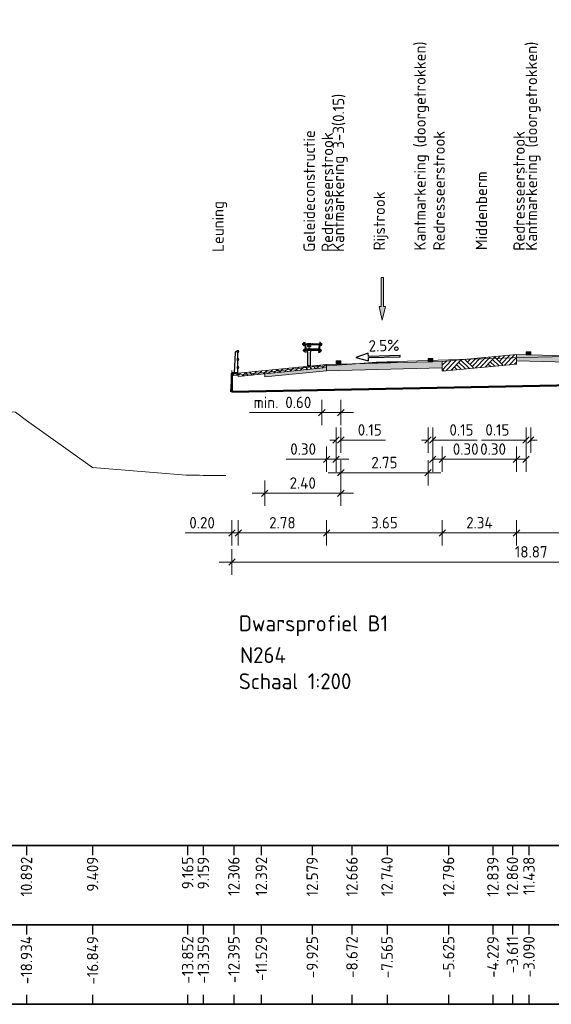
# Model space of a CAD drawing. Header units: metres. Extents: x 169741 to 171424, y 393147 to 407066.
# Tile 34 of 59: x 170747 to 170763, y 393320 to 393351. Entities that reach past the tile are written whole.
import ezdxf
from ezdxf.enums import TextEntityAlignment as Align

# ---------------------------------------------------------------- set-up
doc = ezdxf.new("R2010")
doc.units = ezdxf.units.M
doc.linetypes.add('CENTRE', pattern=[50, 31.25, -6.25, 6.25, -6.25])
doc.layers.get('0').update_dxf_attribs({"lineweight": 25})
doc.layers.get('Defpoints').update_dxf_attribs({"color": 211})
for name, color, linetype, lineweight in [('B-WE-GW-MAAIVELD-GD', 93, 'Continuous', 18), ('N-WE-BV-GELEIDECONSTRUCTIE_GELEIDERAIL-SD-100', 210, 'Continuous', 25), ('N-WE-BV-LEUNING-SD-100', 210, 'Continuous', 25), ('N-WE-GR-MAAIVELD-A-200', 92, 'Continuous', 18), ('N-WE-GW-MAAIVELD-GD', 90, 'Continuous', 18), ('N-WE-KW-KUNSTWERK_BRUG-GD', 170, 'Continuous', 50), ('N-WE-VH-VERHARDING-GD', 7, 'Continuous', 18), ('N-WE-VH-VERHARDING-V-200', 253, 'Continuous', 18), ('N-WE-VH-VERHARDING_HALFVERHARDING-GD', 252, 'Continuous', 18), ('N-WE-VH-VERKANTING-SD-200', 7, 'Continuous', 25), ('N-WE-VW-MARKERING-SD', 7, 'Continuous', 18), ('N-WE-VW-MARKERING_PIJL-S-200', 7, 'Continuous', 0), ('X-XX-AL-AANKLEDING-T18-200', 7, 'Continuous', 18), ('X-XX-AL-M-200', 7, 'Continuous', 18), ('X-XX-AL-PROFIELBALK-G', 7, 'Continuous', 25), ('X-XX-AL-T25', 7, 'Continuous', 25), ('X-XX-AL-VERWIJZING-T25-200', 7, 'Continuous', 25)]:
    doc.layers.add(name, color=color, linetype=linetype, lineweight=lineweight)
doc.layers.add('N-WE-VH-VERHARDING_HALFVERHARDING-V-200', color=7, linetype='Continuous', lineweight=18, true_color=0xd7aa8c)
doc.styles.add('NLCS-ISO', font='NLCS-ISO.ttf')
doc.styles.add('NLCS-ISO-M200-T18', font='NLCS-ISO.ttf', dxfattribs={"height": 0.36})
doc.styles.add('NLCS-ISO-M200-T25', font='NLCS-ISO.ttf', dxfattribs={"height": 0.5})
doc.styles.get("Standard").update_dxf_attribs({"font": 'NLCS-ISO.ttf'})
doc.dimstyles.new('NLCS-M200-T18-SCHRAP_L2_H1', dxfattribs={"dimscale": 0.2, "dimtxt": 2.5, "dimasz": 1.008, "dimexe": 2, "dimexo": 2, "dimgap": 0.7, "dimtad": 1, "dimzin": 0, "dimdsep": 46, "dimtxsty": 'NLCS-ISO-M200-T18', "dimblk": 'OBLIQUE', "dimcen": 2.5, "dimdle": 2, "dimclrd": 256, "dimclre": 256, "dimclrt": 256, "dimadec": 1, "dimazin": 0, "dimtfac": 1, "dimtdec": 3, "dimtofl": 0, "dimtmove": 0, "dimatfit": 3, "dimldrblk": 'OBLIQUE', "dimfxl": 2, "dimfxlon": 1, "dimtfillclr": 256, "dimtolj": 1, "dimtzin": 0, "dimlwd": -1, "dimlwe": -1, "dimarcsym": 0})

# ---------------------------------------------------------------- blocks, each defined once
blk = doc.blocks.new('dwp B1 BS')
at = {"layer": 'B-WE-GW-MAAIVELD-GD', "color": 93, "linetype": 'Continuous', "lineweight": 18}
for points in [[(-0.042, -0.674), (0, 0), (0.001, -0.031), (0.011, -0.109), (0.011, -0.09), (0.049, -0.139), (0.049, -0.139), (0.05, -0.141), (0.052, -0.148), (0.062, -0.161), (0.881, -0.08), (0.928, -0.075), (2.532, 0.113), (3.785, 0.199), (4.548, 0.255), (4.63, 0.259), (4.892, 0.273), (6.831, 0.329), (8.228, 0.373), (8.845, 0.394), (9.195, 0.405), (11.46, 0.458)], [(-17.544, -1.018), (-17.265, -1.02), (-15.746, -1.032), (-13.905, -1.034), (-12.798, -1.046), (-11.914, -1.083), (-11.209, -1.042), (-10.939, -1.064), (-9.218, -1.16), (-6.819, -1.313), (-6.477, -1.575), (-4.393, -3.058), (-1.441, -3.3), (-1.395, -3.301), (-1.017, -3.303), (-0.902, -3.308), (-0.193, -3.314), (-0.192, -3.308)]]:
    blk.add_lwpolyline(points, dxfattribs=at)
at = {"layer": 'X-XX-AL-PROFIELBALK-G', "color": 7, "linetype": 'Continuous', "lineweight": 25}
for p, q in [((-6.477, -14.967), (-6.477, -15.267)), ((-4.393, -14.967), (-4.393, -15.267)), ((-1.395, -14.967), (-1.395, -15.267)), ((-0.902, -14.967), (-0.902, -15.267)), ((0.062, -14.967), (0.062, -15.267)), ((0.928, -14.967), (0.928, -15.267)), ((2.532, -14.967), (2.532, -15.267)), ((3.785, -14.967), (3.785, -15.267)), ((4.892, -14.967), (4.892, -15.267)), ((6.831, -14.967), (6.831, -15.267)), ((8.228, -14.967), (8.228, -15.267)), ((8.845, -14.967), (8.845, -15.267)), ((9.366, -14.967), (9.366, -15.267)), ((-6.477, -17.467), (-6.477, -17.767)), ((-4.393, -17.467), (-4.393, -17.767)), ((-1.395, -17.467), (-1.395, -17.767)), ((-0.902, -17.467), (-0.902, -17.767)), ((0.062, -17.467), (0.062, -17.767)), ((0.928, -17.467), (0.928, -17.767)), ((2.532, -17.467), (2.532, -17.767)), ((3.785, -17.467), (3.785, -17.767)), ((4.892, -17.467), (4.892, -17.767)), ((6.831, -17.467), (6.831, -17.767)), ((8.228, -17.467), (8.228, -17.767)), ((8.845, -17.467), (8.845, -17.767)), ((9.366, -17.467), (9.366, -17.767)), ((-6.477, -19.667), (-6.477, -19.967)), ((-4.393, -19.667), (-4.393, -19.967)), ((-1.395, -19.667), (-1.395, -19.967)), ((-0.902, -19.667), (-0.902, -19.967)), ((0.062, -19.667), (0.062, -19.967)), ((0.928, -19.667), (0.928, -19.967)), ((2.532, -19.667), (2.532, -19.967)), ((3.785, -19.667), (3.785, -19.967)), ((4.892, -19.667), (4.892, -19.967)), ((6.831, -19.667), (6.831, -19.967)), ((8.228, -19.667), (8.228, -19.967)), ((8.845, -19.667), (8.845, -19.967)), ((9.366, -19.667), (9.366, -19.967))]:
    blk.add_line(p, q, dxfattribs=at)
blk.add_lwpolyline([(-38.044, -14.967), (42.956, -14.967), (42.956, -19.967), (-38.044, -19.967)], close=True, dxfattribs=at)
for points in [[(-18.044, -17.467), (42.956, -17.467), (42.956, -14.967), (-18.044, -14.967)], [(-18.044, -19.967), (42.956, -19.967), (42.956, -14.967), (-18.044, -14.967)], [(-18.044, -19.967), (42.956, -19.967), (42.956, -17.467), (-18.044, -17.467)]]:
    blk.add_3dface(points, dxfattribs=at)
at = {"layer": 'X-XX-AL-T25', "color": 7, "linetype": 'Continuous', "lineweight": 25, "char_height": 0.36, "attachment_point": 6, "rotation": 90, "style": 'NLCS-ISO'}
for s, insert in [('10.892', (-6.477, -15.317)), ('9.409', (-4.393, -15.317)), ('9.165', (-1.395, -15.317)), ('9.159', (-0.902, -15.317)), ('12.306', (0.062, -15.317)), ('12.392', (0.928, -15.317)), ('12.579', (2.532, -15.317)), ('12.666', (3.785, -15.317)), ('12.740', (4.892, -15.317)), ('12.796', (6.831, -15.317)), ('12.839', (8.228, -15.317)), ('12.860', (8.845, -15.317)), ('11.438', (9.366, -15.317)), ('-18.934', (-6.477, -17.817)), ('-16.849', (-4.393, -17.817)), ('-13.852', (-1.395, -17.817)), ('-13.359', (-0.902, -17.817)), ('-12.395', (0.062, -17.817)), ('-11.529', (0.928, -17.817)), ('-9.925', (2.532, -17.817)), ('-8.672', (3.785, -17.817)), ('-7.565', (4.892, -17.817)), ('-5.625', (6.831, -17.817)), ('-4.229', (8.228, -17.817)), ('-3.611', (8.845, -17.817)), ('-3.090', (9.366, -17.817))]:
    blk.add_mtext(s, dxfattribs=dict(at, insert=insert))
blk = doc.blocks.new('_Oblique')
at = {"color": 0, "linetype": 'ByBlock', "lineweight": -2}
blk.add_line((-0.5, -0.5), (0.5, 0.5), dxfattribs=at)
blk = doc.blocks.new('*D335')
at = {"layer": 'Defpoints', "color": 0, "transparency": 16777216}
for p in [(170762.187, 393340.792), (170769.186, 393340.617), (170769.186, 393335.311)]:
    blk.add_point(p, dxfattribs=at)
at = {"layer": 'X-XX-AL-M-200', "transparency": 16777216}
for p, q in [((170762.187, 393335.711), (170762.187, 393334.911)), ((170769.186, 393335.711), (170769.186, 393334.911)), ((170761.787, 393335.311), (170769.586, 393335.311))]:
    blk.add_line(p, q, dxfattribs=at)
at = {"layer": 'X-XX-AL-M-200', "transparency": 16777216, "xscale": 0.2016, "yscale": 0.2016, "zscale": 0.2016, "rotation": 180}
blk.add_blockref('_Oblique', (170762.187, 393335.311), dxfattribs=at)
at = {"layer": 'X-XX-AL-M-200', "transparency": 16777216, "xscale": 0.2016, "yscale": 0.2016, "zscale": 0.2016}
blk.add_blockref('_Oblique', (170769.186, 393335.311), dxfattribs=at)
at = {"layer": 'X-XX-AL-M-200', "transparency": 16777216, "insert": (170765.462, 393335.631), "char_height": 0.36, "attachment_point": 5, "style": 'NLCS-ISO-M200-T18'}
blk.add_mtext('\\A1;7.00', dxfattribs=at)
blk = doc.blocks.new('*D336')
at = {"layer": 'Defpoints', "color": 0, "transparency": 16777216}
for p in [(170762.186, 393340.927), (170762.487, 393340.918), (170762.487, 393337.631)]:
    blk.add_point(p, dxfattribs=at)
at = {"layer": 'X-XX-AL-M-200', "transparency": 16777216}
for p, q in [((170762.186, 393338.031), (170762.186, 393337.231)), ((170762.487, 393338.031), (170762.487, 393337.231)), ((170762.186, 393337.631), (170760.913, 393337.631)), ((170762.487, 393337.631), (170761.786, 393337.631))]:
    blk.add_line(p, q, dxfattribs=at)
at = {"layer": 'X-XX-AL-M-200', "transparency": 16777216, "xscale": 0.2016, "yscale": 0.2016, "zscale": 0.2016, "rotation": 180}
blk.add_blockref('_Oblique', (170762.186, 393337.631), dxfattribs=at)
at = {"layer": 'X-XX-AL-M-200', "transparency": 16777216, "xscale": 0.2016, "yscale": 0.2016, "zscale": 0.2016}
blk.add_blockref('_Oblique', (170762.487, 393337.631), dxfattribs=at)
at = {"layer": 'X-XX-AL-M-200', "transparency": 16777216, "insert": (170761.449, 393337.951), "char_height": 0.36, "attachment_point": 5, "style": 'NLCS-ISO-M200-T18'}
blk.add_mtext('\\A1;0.30', dxfattribs=at)
blk = doc.blocks.new('*U69')
blk.add_hatch(color=256).paths.add_polyline_path([(-0.0675, 0.2925), (-0.0225, 0.2925), (-0.0225, 0.9), (0.0225, 0.9), (0.0225, 0.2925), (0.0675, 0.2925), (0, 0)])
blk.add_lwpolyline([(-0.0675, 0.2925), (-0.0225, 0.2925), (-0.0225, 0.9), (0.0225, 0.9), (0.0225, 0.2925), (0.0675, 0.2925), (0, 0)], close=True)
blk = doc.blocks.new('*D339')
at = {"layer": 'Defpoints', "color": 0, "transparency": 16777216}
for p in [(170759.397, 393340.565), (170759.547, 393340.567), (170759.547, 393338.235)]:
    blk.add_point(p, dxfattribs=at)
at = {"layer": 'X-XX-AL-M-200', "transparency": 16777216}
for p, q in [((170759.397, 393338.635), (170759.397, 393337.835)), ((170759.547, 393338.635), (170759.547, 393337.835)), ((170759.397, 393338.235), (170759.196, 393338.235)), ((170759.547, 393338.235), (170760.951, 393338.235))]:
    blk.add_line(p, q, dxfattribs=at)
at = {"layer": 'X-XX-AL-M-200', "transparency": 16777216, "xscale": 0.2016, "yscale": 0.2016, "zscale": 0.2016}
blk.add_blockref('_Oblique', (170759.397, 393338.235), dxfattribs=at)
at = {"layer": 'X-XX-AL-M-200', "transparency": 16777216, "xscale": 0.2016, "yscale": 0.2016, "zscale": 0.2016, "rotation": 180}
blk.add_blockref('_Oblique', (170759.547, 393338.235), dxfattribs=at)
at = {"layer": 'X-XX-AL-M-200', "transparency": 16777216, "insert": (170760.451, 393338.555), "char_height": 0.36, "attachment_point": 5, "style": 'NLCS-ISO-M200-T18'}
blk.add_mtext('\\A1;0.15', dxfattribs=at)
blk = doc.blocks.new('*D340')
at = {"layer": 'Defpoints', "color": 0, "transparency": 16777216}
for p in [(170756.497, 393340.495), (170756.647, 393340.495), (170756.497, 393338.235)]:
    blk.add_point(p, dxfattribs=at)
at = {"layer": 'X-XX-AL-M-200', "transparency": 16777216}
for p, q in [((170756.497, 393338.635), (170756.497, 393337.835)), ((170756.647, 393338.635), (170756.647, 393337.835)), ((170756.497, 393338.235), (170756.296, 393338.235)), ((170756.647, 393338.235), (170758.059, 393338.235))]:
    blk.add_line(p, q, dxfattribs=at)
at = {"layer": 'X-XX-AL-M-200', "transparency": 16777216, "xscale": 0.2016, "yscale": 0.2016, "zscale": 0.2016}
blk.add_blockref('_Oblique', (170756.497, 393338.235), dxfattribs=at)
at = {"layer": 'X-XX-AL-M-200', "transparency": 16777216, "xscale": 0.2016, "yscale": 0.2016, "zscale": 0.2016, "rotation": 180}
blk.add_blockref('_Oblique', (170756.647, 393338.235), dxfattribs=at)
at = {"layer": 'X-XX-AL-M-200', "transparency": 16777216, "insert": (170757.559, 393338.555), "char_height": 0.36, "attachment_point": 5, "style": 'NLCS-ISO-M200-T18'}
blk.add_mtext('\\A1;0.15', dxfattribs=at)
blk = doc.blocks.new('*D341')
at = {"layer": 'Defpoints', "color": 0, "transparency": 16777216}
for p in [(170756.647, 393340.495), (170754.247, 393339.356), (170756.647, 393336.561)]:
    blk.add_point(p, dxfattribs=at)
at = {"layer": 'X-XX-AL-M-200', "transparency": 16777216}
for p, q in [((170754.247, 393336.961), (170754.247, 393336.161)), ((170756.647, 393336.961), (170756.647, 393336.161)), ((170753.847, 393336.561), (170757.047, 393336.561))]:
    blk.add_line(p, q, dxfattribs=at)
at = {"layer": 'X-XX-AL-M-200', "transparency": 16777216, "xscale": 0.2016, "yscale": 0.2016, "zscale": 0.2016, "rotation": 180}
blk.add_blockref('_Oblique', (170754.247, 393336.561), dxfattribs=at)
at = {"layer": 'X-XX-AL-M-200', "transparency": 16777216, "xscale": 0.2016, "yscale": 0.2016, "zscale": 0.2016}
blk.add_blockref('_Oblique', (170756.647, 393336.561), dxfattribs=at)
at = {"layer": 'X-XX-AL-M-200', "transparency": 16777216, "insert": (170755.447, 393336.881), "char_height": 0.36, "attachment_point": 5, "style": 'NLCS-ISO-M200-T18'}
blk.add_mtext('\\A1;2.40', dxfattribs=at)
blk = doc.blocks.new('*D342')
at = {"layer": 'Defpoints', "color": 0, "transparency": 16777216}
for p in [(170759.547, 393340.567), (170759.847, 393340.576), (170759.547, 393337.631)]:
    blk.add_point(p, dxfattribs=at)
at = {"layer": 'X-XX-AL-M-200', "transparency": 16777216}
for p, q in [((170759.547, 393338.031), (170759.547, 393337.231)), ((170759.847, 393338.031), (170759.847, 393337.231)), ((170759.547, 393337.631), (170760.247, 393337.631)), ((170759.847, 393337.631), (170761.121, 393337.631))]:
    blk.add_line(p, q, dxfattribs=at)
at = {"layer": 'X-XX-AL-M-200', "transparency": 16777216, "xscale": 0.2016, "yscale": 0.2016, "zscale": 0.2016, "rotation": 180}
blk.add_blockref('_Oblique', (170759.547, 393337.631), dxfattribs=at)
at = {"layer": 'X-XX-AL-M-200', "transparency": 16777216, "xscale": 0.2016, "yscale": 0.2016, "zscale": 0.2016}
blk.add_blockref('_Oblique', (170759.847, 393337.631), dxfattribs=at)
at = {"layer": 'X-XX-AL-M-200', "transparency": 16777216, "insert": (170760.585, 393337.951), "char_height": 0.36, "attachment_point": 5, "style": 'NLCS-ISO-M200-T18'}
blk.add_mtext('\\A1;0.30', dxfattribs=at)
blk = doc.blocks.new('*D343')
at = {"layer": 'Defpoints', "color": 0, "transparency": 16777216}
for p in [(170756.197, 393340.484), (170756.497, 393340.495), (170756.197, 393337.631)]:
    blk.add_point(p, dxfattribs=at)
at = {"layer": 'X-XX-AL-M-200', "transparency": 16777216}
for p, q in [((170756.197, 393338.031), (170756.197, 393337.231)), ((170756.497, 393338.031), (170756.497, 393337.231)), ((170756.197, 393337.631), (170754.924, 393337.631)), ((170756.897, 393337.631), (170756.197, 393337.631))]:
    blk.add_line(p, q, dxfattribs=at)
at = {"layer": 'X-XX-AL-M-200', "transparency": 16777216, "xscale": 0.2016, "yscale": 0.2016, "zscale": 0.2016, "rotation": 180}
blk.add_blockref('_Oblique', (170756.197, 393337.631), dxfattribs=at)
at = {"layer": 'X-XX-AL-M-200', "transparency": 16777216, "xscale": 0.2016, "yscale": 0.2016, "zscale": 0.2016}
blk.add_blockref('_Oblique', (170756.497, 393337.631), dxfattribs=at)
at = {"layer": 'X-XX-AL-M-200', "transparency": 16777216, "insert": (170755.46, 393337.951), "char_height": 0.36, "attachment_point": 5, "style": 'NLCS-ISO-M200-T18'}
blk.add_mtext('\\A1;0.30', dxfattribs=at)
blk = doc.blocks.new('markering_015')
blk.add_hatch(color=256).paths.add_polyline_path([(0.075, 0), (0.075, 0.02), (-0.075, 0.02), (-0.075, 0)])
blk.add_lwpolyline([(0.075, 0), (0.075, 0.02), (-0.075, 0.02), (-0.075, 0)], close=True)
blk = doc.blocks.new('*D344')
at = {"layer": 'Defpoints', "color": 0, "transparency": 16777216}
for p in [(170762.487, 393340.918), (170762.637, 393340.917), (170762.487, 393338.235)]:
    blk.add_point(p, dxfattribs=at)
at = {"layer": 'X-XX-AL-M-200', "transparency": 16777216}
for p, q in [((170762.487, 393338.635), (170762.487, 393337.835)), ((170762.637, 393338.635), (170762.637, 393337.835)), ((170762.487, 393338.235), (170761.084, 393338.235)), ((170762.637, 393338.235), (170762.838, 393338.235))]:
    blk.add_line(p, q, dxfattribs=at)
at = {"layer": 'X-XX-AL-M-200', "transparency": 16777216, "xscale": 0.2016, "yscale": 0.2016, "zscale": 0.2016}
blk.add_blockref('_Oblique', (170762.487, 393338.235), dxfattribs=at)
at = {"layer": 'X-XX-AL-M-200', "transparency": 16777216, "xscale": 0.2016, "yscale": 0.2016, "zscale": 0.2016, "rotation": 180}
blk.add_blockref('_Oblique', (170762.637, 393338.235), dxfattribs=at)
at = {"layer": 'X-XX-AL-M-200', "transparency": 16777216, "insert": (170761.584, 393338.555), "char_height": 0.36, "attachment_point": 5, "style": 'NLCS-ISO-M200-T18'}
blk.add_mtext('\\A1;0.15', dxfattribs=at)
blk = doc.blocks.new('*D345')
at = {"layer": 'Defpoints', "color": 0, "transparency": 16777216}
for p in [(170756.647, 393340.495), (170759.397, 393340.565), (170756.647, 393337.207)]:
    blk.add_point(p, dxfattribs=at)
at = {"layer": 'X-XX-AL-M-200', "transparency": 16777216}
for p, q in [((170756.647, 393337.607), (170756.647, 393336.807)), ((170759.397, 393337.607), (170759.397, 393336.807)), ((170759.797, 393337.207), (170756.247, 393337.207))]:
    blk.add_line(p, q, dxfattribs=at)
at = {"layer": 'X-XX-AL-M-200', "transparency": 16777216, "xscale": 0.2016, "yscale": 0.2016, "zscale": 0.2016, "rotation": 180}
blk.add_blockref('_Oblique', (170756.647, 393337.207), dxfattribs=at)
at = {"layer": 'X-XX-AL-M-200', "transparency": 16777216, "xscale": 0.2016, "yscale": 0.2016, "zscale": 0.2016}
blk.add_blockref('_Oblique', (170759.397, 393337.207), dxfattribs=at)
at = {"layer": 'X-XX-AL-M-200', "transparency": 16777216, "insert": (170758.022, 393337.527), "char_height": 0.36, "attachment_point": 5, "style": 'NLCS-ISO-M200-T18'}
blk.add_mtext('\\A1;2.75', dxfattribs=at)
blk = doc.blocks.new('*D348')
at = {"layer": 'Defpoints', "color": 0, "transparency": 16777216}
for p in [(170762.187, 393340.792), (170759.847, 393340.576), (170759.847, 393335.311)]:
    blk.add_point(p, dxfattribs=at)
at = {"layer": 'X-XX-AL-M-200', "transparency": 16777216}
for p, q in [((170759.847, 393335.711), (170759.847, 393334.911)), ((170762.187, 393335.711), (170762.187, 393334.911)), ((170762.587, 393335.311), (170759.447, 393335.311))]:
    blk.add_line(p, q, dxfattribs=at)
at = {"layer": 'X-XX-AL-M-200', "transparency": 16777216, "xscale": 0.2016, "yscale": 0.2016, "zscale": 0.2016, "rotation": 180}
blk.add_blockref('_Oblique', (170759.847, 393335.311), dxfattribs=at)
at = {"layer": 'X-XX-AL-M-200', "transparency": 16777216, "xscale": 0.2016, "yscale": 0.2016, "zscale": 0.2016}
blk.add_blockref('_Oblique', (170762.187, 393335.311), dxfattribs=at)
at = {"layer": 'X-XX-AL-M-200', "transparency": 16777216, "insert": (170761.017, 393335.631), "char_height": 0.36, "attachment_point": 5, "style": 'NLCS-ISO-M200-T18'}
blk.add_mtext('\\A1;2.34', dxfattribs=at)
blk = doc.blocks.new('*D349')
at = {"layer": 'Defpoints', "color": 0, "transparency": 16777216}
for p in [(170756.197, 393340.484), (170759.847, 393340.576), (170756.197, 393335.311)]:
    blk.add_point(p, dxfattribs=at)
at = {"layer": 'X-XX-AL-M-200', "transparency": 16777216}
for p, q in [((170756.197, 393335.711), (170756.197, 393334.911)), ((170759.847, 393335.711), (170759.847, 393334.911)), ((170760.247, 393335.311), (170755.797, 393335.311))]:
    blk.add_line(p, q, dxfattribs=at)
at = {"layer": 'X-XX-AL-M-200', "transparency": 16777216, "xscale": 0.2016, "yscale": 0.2016, "zscale": 0.2016, "rotation": 180}
blk.add_blockref('_Oblique', (170756.197, 393335.311), dxfattribs=at)
at = {"layer": 'X-XX-AL-M-200', "transparency": 16777216, "xscale": 0.2016, "yscale": 0.2016, "zscale": 0.2016}
blk.add_blockref('_Oblique', (170759.847, 393335.311), dxfattribs=at)
at = {"layer": 'X-XX-AL-M-200', "transparency": 16777216, "insert": (170758.022, 393335.631), "char_height": 0.36, "attachment_point": 5, "style": 'NLCS-ISO-M200-T18'}
blk.add_mtext('\\A1;3.65', dxfattribs=at)
blk = doc.blocks.new('*D350')
at = {"layer": 'Defpoints', "color": 0, "transparency": 16777216}
for p in [(170753.413, 393340.346), (170756.197, 393340.484), (170753.413, 393335.311)]:
    blk.add_point(p, dxfattribs=at)
at = {"layer": 'X-XX-AL-M-200', "transparency": 16777216}
for p, q in [((170753.413, 393335.711), (170753.413, 393334.911)), ((170756.197, 393335.711), (170756.197, 393334.911)), ((170756.597, 393335.311), (170753.013, 393335.311))]:
    blk.add_line(p, q, dxfattribs=at)
at = {"layer": 'X-XX-AL-M-200', "transparency": 16777216, "xscale": 0.2016, "yscale": 0.2016, "zscale": 0.2016, "rotation": 180}
blk.add_blockref('_Oblique', (170753.413, 393335.311), dxfattribs=at)
at = {"layer": 'X-XX-AL-M-200', "transparency": 16777216, "xscale": 0.2016, "yscale": 0.2016, "zscale": 0.2016}
blk.add_blockref('_Oblique', (170756.197, 393335.311), dxfattribs=at)
at = {"layer": 'X-XX-AL-M-200', "transparency": 16777216, "insert": (170754.805, 393335.631), "char_height": 0.36, "attachment_point": 5, "style": 'NLCS-ISO-M200-T18'}
blk.add_mtext('\\A1;2.78', dxfattribs=at)
blk = doc.blocks.new('*D351')
at = {"layer": 'Defpoints', "color": 0, "transparency": 16777216}
for p in [(170753.413, 393340.346), (170753.213, 393339.757), (170753.213, 393335.311)]:
    blk.add_point(p, dxfattribs=at)
at = {"layer": 'X-XX-AL-M-200', "transparency": 16777216}
for p, q in [((170753.213, 393335.711), (170753.213, 393334.911)), ((170753.413, 393335.711), (170753.413, 393334.911)), ((170753.213, 393335.311), (170751.737, 393335.311)), ((170753.413, 393335.311), (170753.614, 393335.311))]:
    blk.add_line(p, q, dxfattribs=at)
at = {"layer": 'X-XX-AL-M-200', "transparency": 16777216, "xscale": 0.2016, "yscale": 0.2016, "zscale": 0.2016}
blk.add_blockref('_Oblique', (170753.213, 393335.311), dxfattribs=at)
at = {"layer": 'X-XX-AL-M-200', "transparency": 16777216, "xscale": 0.2016, "yscale": 0.2016, "zscale": 0.2016, "rotation": 180}
blk.add_blockref('_Oblique', (170753.413, 393335.311), dxfattribs=at)
at = {"layer": 'X-XX-AL-M-200', "transparency": 16777216, "insert": (170752.273, 393335.631), "char_height": 0.36, "attachment_point": 5, "style": 'NLCS-ISO-M200-T18'}
blk.add_mtext('\\A1;0.20', dxfattribs=at)
blk = doc.blocks.new('SBV-LEUNING_3REG0900-DMM')
at = {"linetype": 'Continuous'}
for p, q in [((128, 650), (128, 843)), ((149, 892), (150, 892)), ((228, 196), (200, 844)), ((128, 400), (128, 593)), ((128, 196), (128, 343)), ((114, 176), (114, 196)), ((114, 196), (298, 196)), ((114, 176), (298, 176)), ((144, 121), (144, 213)), ((268, 114), (268, 217)), ((298, 176), (298, 196))]:
    blk.add_line(p, q, dxfattribs=at)
for centre, radius in [((128, 872), 28.5), ((128, 622), 28.5), ((128, 872), 25.5), ((128, 622), 25.6), ((128, 372), 28.5), ((128, 372), 25.5)]:
    blk.add_circle(centre, radius, dxfattribs=at)
blk.add_arc((150, 842), 50, 2.4923, 90, dxfattribs=at)
blk = doc.blocks.new('SBV-GC_GLR_AB_060_EZ_LINKS-D')
at = {"linetype": 'CENTRE'}
blk.add_line((-167, 700), (-58, 700), dxfattribs=at)
for p, q in [((-36, 630), (-42, 630)), ((-33, 630), (-27, 630)), ((-30, 636), (-30, 642)), ((-30, 627), (-30, 633)), ((-30, 624), (-30, 618)), ((-24, 630), (-18, 630)), ((27, 630), (33, 630)), ((30, 636), (30, 642)), ((30, 627), (30, 633)), ((30, 624), (30, 618)), ((36, 630), (42, 630)), ((42, 630), (36, 630)), ((108, 700), (100, 700)), ((298, 538), (-98, 538)), ((-6, 560), (-12, 560)), ((-3, 560), (3, 560)), ((0, 566), (0, 572)), ((0, 557), (0, 563)), ((0, 554), (0, 548)), ((6, 560), (12, 560))]:
    blk.add_line(p, q)
at = {"linetype": 'Continuous'}
for p, q in [((-42, 630), (-36, 630)), ((-36, 630), (-42, 630)), ((-33, 630), (-27, 630)), ((-30, 636), (-30, 642)), ((-30, 627), (-30, 633)), ((-30, 624), (-30, 618)), ((24, 630), (18, 630)), ((27, 630), (33, 630)), ((30, 636), (30, 642)), ((30, 627), (30, 633)), ((30, 624), (30, 618)), ((36, 630), (42, 630)), ((-127, 601), (-126, 589)), ((-124, 595), (-116, 596)), ((-6, 560), (-12, 560)), ((-3, 560), (3, 560)), ((0, 566), (0, 572)), ((0, 557), (0, 563)), ((0, 554), (0, 548)), ((6, 560), (12, 560)), ((325, 595), (317, 596)), ((327, 601), (326, 588))]:
    blk.add_line(p, q, dxfattribs=at)
for points in [[(-95, 445), (-121, 446), (-166, 471, -0.514108), (-171, 515), (-120, 561, 0.239861), (-112, 581), (-115, 611, 0.239861), (-127, 630), (-187, 664, -0.514108), (-191, 708), (-152, 742), (-127, 749), (-126, 746), (-150, 739), (-189, 706, 0.514108), (-185, 667), (-125, 632, -0.239861), (-112, 612), (-109, 582, -0.239861), (-118, 559), (-169, 513, 0.514108), (-165, 474), (-120, 449), (-95, 448)], [(296, 444), (322, 445), (367, 471, 0.514108), (372, 515), (320, 561, -0.239861), (312, 581), (315, 611, -0.239861), (327, 629), (387, 664, 0.514108), (390, 708), (351, 742), (326, 748), (325, 745), (350, 739), (388, 706, -0.514108), (385, 667), (325, 632, 0.239861), (312, 611), (309, 581, 0.239861), (318, 558), (370, 512, -0.514108), (366, 474), (321, 448), (296, 447)]]:
    blk.add_lwpolyline(points, format="xyb", close=True)
for points in [[(390, 700), (387, 668), (-187, 668), (-190, 700)], [(-155, 509), (-155, 506), (355, 506), (355, 509)]]:
    blk.add_lwpolyline(points, close=True)
for points in [[(-112, 668, -0.414214), (-115, 665), (-101, 541, -0.414214), (-98, 538), (-125, 509)], [(312, 668, 0.414214), (315, 665), (301, 541, 0.445229), (298, 538), (325, 509)]]:
    blk.add_lwpolyline(points, format="xyb")
for points in [[(-53, 700), (-53, 710), (52, 710), (52, 700)], [(-38, -1), (-38, 0), (-38, 420), (-53, 490), (-53, 509)], [(52, 509), (52, 490), (38, 420), (38, 0), (38, -1)]]:
    blk.add_lwpolyline(points, dxfattribs=at)
for points in [[(-37, 642), (-44, 630), (-37, 618), (-23, 618), (-16, 630), (-23, 642)], [(23, 642), (16, 630), (23, 618), (37, 618), (44, 630), (37, 642)], [(-115, 612), (-112, 580), (-115, 580), (-118, 612)], [(-7, 572), (-14, 560), (-7, 548), (7, 548), (14, 560), (7, 572)], [(315, 612), (312, 580), (315, 580), (318, 611)]]:
    blk.add_lwpolyline(points, close=True, dxfattribs=at)
for points in [[(-118, 608), (-126, 607, 0.335562), (-124, 595, 0.335562), (-123, 583), (-115, 584), (-118, 608)], [(318, 607), (326, 607, -0.335562), (325, 595, -0.335562), (323, 583), (315, 584), (318, 607)]]:
    blk.add_lwpolyline(points, format="xyb", dxfattribs=at)
for centre, radius in [((-30, 630), 16), ((-30, 630), 9), ((30, 630), 16), ((30, 630), 9), ((0, 560), 16), ((0, 560), 9)]:
    blk.add_circle(centre, radius, dxfattribs=at)
at = {"layer": 'Defpoints'}
for p, q in [((-33, 33), (33, -33)), ((-33, -33), (33, 33))]:
    blk.add_line(p, q, dxfattribs=at)
for points in [[(-200, 688), (-200, 710)], [(400, 688), (400, 710)]]:
    blk.add_lwpolyline(points, dxfattribs=at)
at = {"flags": 1}
for tag, p in [('LEFTPOINT', (-200, 688)), ('RIGHTPOINT', (400, 688))]:
    blk.add_attdef(tag, p, '', height=2.5, dxfattribs=at)
blk = doc.blocks.new('*D354')
at = {"layer": 'Defpoints', "color": 0, "transparency": 16777216}
for p in [(170772.087, 393340.117), (170753.213, 393339.757), (170753.213, 393334.394)]:
    blk.add_point(p, dxfattribs=at)
at = {"layer": 'X-XX-AL-M-200', "transparency": 16777216}
for p, q in [((170753.213, 393334.794), (170753.213, 393333.994)), ((170772.087, 393334.794), (170772.087, 393333.994)), ((170772.487, 393334.394), (170752.813, 393334.394))]:
    blk.add_line(p, q, dxfattribs=at)
at = {"layer": 'X-XX-AL-M-200', "transparency": 16777216, "xscale": 0.2016, "yscale": 0.2016, "zscale": 0.2016, "rotation": 180}
blk.add_blockref('_Oblique', (170753.213, 393334.394), dxfattribs=at)
at = {"layer": 'X-XX-AL-M-200', "transparency": 16777216, "xscale": 0.2016, "yscale": 0.2016, "zscale": 0.2016}
blk.add_blockref('_Oblique', (170772.087, 393334.394), dxfattribs=at)
at = {"layer": 'X-XX-AL-M-200', "transparency": 16777216, "insert": (170762.65, 393334.714), "char_height": 0.36, "attachment_point": 5, "style": 'NLCS-ISO-M200-T18'}
blk.add_mtext('\\A1;18.87', dxfattribs=at)
blk = doc.blocks.new('*D355')
at = {"layer": 'Defpoints', "color": 0, "transparency": 16777216}
for p in [(170756.048, 393341.143), (170756.647, 393340.495), (170756.048, 393339.101)]:
    blk.add_point(p, dxfattribs=at)
at = {"layer": 'X-XX-AL-M-200', "transparency": 16777216}
for p, q in [((170756.048, 393339.501), (170756.048, 393338.701)), ((170756.647, 393339.501), (170756.647, 393338.701)), ((170756.048, 393339.101), (170753.766, 393339.101)), ((170757.047, 393339.101), (170756.048, 393339.101))]:
    blk.add_line(p, q, dxfattribs=at)
at = {"layer": 'X-XX-AL-M-200', "transparency": 16777216, "xscale": 0.2016, "yscale": 0.2016, "zscale": 0.2016, "rotation": 180}
blk.add_blockref('_Oblique', (170756.048, 393339.101), dxfattribs=at)
at = {"layer": 'X-XX-AL-M-200', "transparency": 16777216, "xscale": 0.2016, "yscale": 0.2016, "zscale": 0.2016}
blk.add_blockref('_Oblique', (170756.647, 393339.101), dxfattribs=at)
at = {"layer": 'X-XX-AL-M-200', "transparency": 16777216, "insert": (170754.806, 393339.421), "char_height": 0.36, "attachment_point": 5, "style": 'NLCS-ISO-M200-T18'}
blk.add_mtext('\\A1;min. 0.60', dxfattribs=at)
blk = doc.blocks.new('SVH-VERKANTING_DYN-SOD')
at = {"flags": 128}
blk.add_lwpolyline([(2.5, 1.1), (-2.5, 1.1), (-2.5, 1.6), (-4.5, 1), (-2.5, 0.4), (-2.5, 0.9), (2.5, 0.9)], close=True, dxfattribs=at)
at = {"layer": 'Defpoints', "flags": 128}
blk.add_lwpolyline([(2, 0), (-2, 0)], dxfattribs=at)
at = {"style": 'NLCS-ISO'}
blk.add_attdef('HELLING', text='', height=1.8, dxfattribs=at).set_placement((0, 1.3), align=Align.BOTTOM_CENTER)

msp = doc.modelspace()

# ---------------------------------------------------------------- hatches: boundary and pattern name
at = {"layer": 'N-WE-GR-MAAIVELD-A-200'}
h = msp.add_hatch(dxfattribs=at)
h.set_pattern_fill('AGR-MAAIVELD-SO', color=256, scale=0.1, angle=1.1396, pattern_type=2)
h.set_pattern_definition([(46.13958322, (7360.00536, -3497.01994), (-0.5098453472, 0.489957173), []), (46.13958322, (7359.9325, -3496.94995), (-0.0198881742, 0.9998025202), [0.707107, -0.707107]), (46.13958322, (7359.8597, -3496.87996), (-0.0198881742, 0.9998025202), [0.707107, -0.707107]), (46.13958322, (7359.78584, -3496.809), (-0.0198881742, 0.9998025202), [0.707107, -0.707107]), (46.13958322, (7359.714, -3496.74), (-0.0198881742, 0.9998025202), [0.707107, -0.707107]), (46.13958322, (7359.6412, -3496.67), (-0.0198881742, 0.9998025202), [0.707107, -0.707107]), (46.13958322, (7359.56835, -3496.6), (-0.0198881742, 0.9998025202), [0.707107, -0.707107]), (316.13958322, (7360.00536, -3497.01994), (0.489957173, 0.5098453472), []), (316.13958322, (7360.07536, -3496.9471), (0.9998025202, 0.0198881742), [0.707107, -0.707107]), (316.13958322, (7360.14535, -3496.8743), (0.9998025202, 0.0198881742), [0.707107, -0.707107]), (316.13958322, (7360.2163, -3496.8004), (0.9998025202, 0.0198881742), [0.707107, -0.707107]), (316.13958322, (7360.28534, -3496.7286), (0.9998025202, 0.0198881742), [0.707107, -0.707107]), (316.13958322, (7360.3553, -3496.6558), (0.9998025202, 0.0198881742), [0.707107, -0.707107]), (316.13958322, (7360.4253, -3496.5829), (0.9998025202, 0.0198881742), [0.707107, -0.707107])])
h.paths.add_polyline_path([(170762.186, 393340.927), (170762.186, 393340.627), (170759.847, 393340.41), (170759.847, 393340.71)])
h = msp.add_hatch(dxfattribs=at)
h.set_pattern_fill('AGR-MAAIVELD-SO', color=256, scale=0.1, angle=-2.6338, pattern_type=2)
h.set_pattern_definition([(42.36621417, (-18412.4448, 8117.4449), (-0.4764959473, 0.5224480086), []), (42.36621417, (-18412.51284, 8117.51954), (0.0459520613, 0.9989439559), [0.707107, -0.707107]), (42.36621417, (-18412.5809, 8117.5942), (0.0459520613, 0.9989439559), [0.707107, -0.707107]), (42.36621417, (-18412.64994, 8117.66986), (0.0459520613, 0.9989439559), [0.707107, -0.707107]), (42.36621417, (-18412.71706, 8117.74345), (0.0459520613, 0.9989439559), [0.707107, -0.707107]), (42.36621417, (-18412.7851, 8117.8181), (0.0459520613, 0.9989439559), [0.707107, -0.707107]), (42.36621417, (-18412.8532, 8117.8927), (0.0459520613, 0.9989439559), [0.707107, -0.707107]), (312.36621417, (-18412.4448, 8117.4449), (0.5224480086, 0.4764959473), []), (312.36621417, (-18412.37014, 8117.513), (0.9989439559, -0.0459520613), [0.707107, -0.707107]), (312.36621417, (-18412.2955, 8117.58105), (0.9989439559, -0.0459520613), [0.707107, -0.707107]), (312.36621417, (-18412.2198, 8117.6501), (0.9989439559, -0.0459520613), [0.707107, -0.707107]), (312.36621417, (-18412.1462, 8117.7172), (0.9989439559, -0.0459520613), [0.707107, -0.707107]), (312.36621417, (-18412.0716, 8117.78526), (0.9989439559, -0.0459520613), [0.707107, -0.707107]), (312.36621417, (-18411.99696, 8117.8533), (0.9989439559, -0.0459520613), [0.707107, -0.707107])])
h.paths.add_polyline_path([(170756.197, 393340.617), (170753.413, 393340.339), (170753.413, 393340.238), (170756.198, 393340.517)])
at = {"layer": 'N-WE-VH-VERHARDING-V-200'}
for points in [[(170762.187, 393340.927), (170769.112, 393340.754), (170769.112, 393340.554), (170762.186, 393340.727)], [(170759.847, 393340.71), (170756.197, 393340.617), (170756.197, 393340.417), (170759.847, 393340.51)]]:
    msp.add_hatch(color=256, dxfattribs=at).paths.add_polyline_path(points)
at = {"layer": 'N-WE-VH-VERHARDING_HALFVERHARDING-V-200'}
msp.add_hatch(color=256, dxfattribs=at).paths.add_polyline_path([(170756.198, 393340.517), (170754.256, 393340.323), (170754.256, 393340.222), (170756.198, 393340.417)])

# ---------------------------------------------------------------- linework, layer by layer
at = {"layer": 'N-WE-GW-MAAIVELD-GD', "flags": 128}
for points in [[(170762.186, 393340.927), (170762.186, 393340.627), (170759.847, 393340.41), (170759.847, 393340.71)], [(170753.413, 393340.238), (170753.413, 393340.339), (170756.197, 393340.617), (170756.198, 393340.517)]]:
    msp.add_lwpolyline(points, close=True, dxfattribs=at)
at = {"layer": 'N-WE-KW-KUNSTWERK_BRUG-GD', "flags": 128}
for points in [[(170772.087, 393340.617), (170772.087, 393340.117), (170753.213, 393339.757), (170753.213, 393340.337)], [(170753.213, 393340.337), (170753.413, 393340.339)]]:
    msp.add_lwpolyline(points, dxfattribs=at)
at = {"layer": 'N-WE-VH-VERHARDING-GD', "flags": 128}
for points in [[(170762.187, 393340.927), (170769.112, 393340.754), (170769.112, 393340.554), (170769.112, 393340.554), (170762.186, 393340.727)], [(170759.847, 393340.71), (170756.197, 393340.617), (170756.197, 393340.417), (170759.847, 393340.51)]]:
    msp.add_lwpolyline(points, close=True, dxfattribs=at)
at = {"layer": 'N-WE-VH-VERHARDING_HALFVERHARDING-GD'}
msp.add_lwpolyline([(170756.198, 393340.517), (170754.256, 393340.323), (170754.256, 393340.222), (170756.198, 393340.417)], close=True, dxfattribs=at)

# ---------------------------------------------------------------- block references
msp.add_blockref('dwp B1 BS', (170753.213, 393340.43))
at = {"layer": 'N-WE-BV-GELEIDECONSTRUCTIE_GELEIDERAIL-SD-100', "xscale": 0.001, "yscale": 0.001, "zscale": 0.001}
msp.add_blockref('SBV-GC_GLR_AB_060_EZ_LINKS-D', (170755.648, 393340.562), dxfattribs=at)
at = {"layer": 'N-WE-BV-LEUNING-SD-100', "xscale": -0.001, "yscale": 0.001, "zscale": 0.001}
msp.add_blockref('SBV-LEUNING_3REG0900-DMM', (170753.526, 393340.15), dxfattribs=at)
at = {"layer": 'N-WE-VH-VERKANTING-SD-200', "xscale": 0.2, "yscale": 0.2, "zscale": 0.2, "rotation": 1.432096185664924}
msp.add_blockref('SVH-VERKANTING_DYN-SOD', (170758.022, 393340.663), dxfattribs=at).add_auto_attribs({'HELLING': '2.5%'})
at = {"layer": 'N-WE-VW-MARKERING-SD', "xscale": -1, "yscale": 5, "rotation": 359.7785379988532}
msp.add_blockref('markering_015', (170762.562, 393340.918), dxfattribs=at)
at = {"layer": 'N-WE-VW-MARKERING-SD', "yscale": 5}
for p in [(170756.572, 393340.628), (170759.472, 393340.7)]:
    msp.add_blockref('markering_015', p, dxfattribs=at)
at = {"layer": 'N-WE-VW-MARKERING_PIJL-S-200', "xscale": 1.5, "yscale": 1.5, "zscale": 1.5}
msp.add_blockref('*U69', (170757.955, 393342.008), dxfattribs=at)

# ---------------------------------------------------------------- texts
at = {"layer": 'X-XX-AL-AANKLEDING-T18-200', "style": 'NLCS-ISO-M200-T18'}
for s, p in [('Kantmarkering (doorgetrokken)', (170759.323, 393344.206)), ('Kantmarkering (doorgetrokken)', (170762.836, 393344.2)), ('Kantmarkering 3-3(0.15)', (170756.753, 393344.16)), ('Geleideconstructie', (170755.831, 393344.16)), ('Redresseerstrook', (170756.402, 393344.16)), ('Redresseerstrook', (170759.925, 393344.206)), ('Redresseerstrook', (170762.448, 393344.2)), ('Middenberm', (170761.258, 393344.219)), ('Rijstrook', (170758.039, 393344.206)), ('Leuning', (170752.953, 393344.16))]:
    msp.add_text(s, height=0.36, rotation=90, dxfattribs=at).set_placement(p)
at = {"layer": 'X-XX-AL-VERWIJZING-T25-200', "style": 'NLCS-ISO-M200-T25'}
for s, p in [('Dwarsprofiel B1', (170753.432, 393332.212)), ('N264', (170753.473, 393331.212)), ('Schaal 1:200  ', (170753.432, 393330.388))]:
    msp.add_text(s, height=0.5, dxfattribs=at).set_placement(p)

# ---------------------------------------------------------------- dimensions: what is measured, and where the dimension line sits
at = {"layer": 'X-XX-AL-M-200'}
dim = msp.add_linear_dim(base=(170756.048, 393339.101), p1=(170756.647, 393340.495), p2=(170756.048, 393341.143), angle=180, text='min. 0.60', dimstyle='NLCS-M200-T18-SCHRAP_L2_H1', dxfattribs=at)
dim.commit()
dim.dimension.update_dxf_attribs({"geometry": '*D355', "text_midpoint": (170754.806, 393339.101), "dimtype": 160})
for base, p1, p2, angle, picture, middle in [((170762.487, 393337.631), (170762.186, 393340.927), (170762.487, 393340.918), 180, '*D336', (170761.449, 393337.631)), ((170762.487, 393338.235), (170762.637, 393340.917), (170762.487, 393340.918), 180, '*D344', (170761.584, 393338.235)), ((170769.186, 393335.311), (170762.187, 393340.792), (170769.186, 393340.617), 180, '*D335', (170765.462, 393335.311)), ((170756.197, 393337.631), (170756.497, 393340.495), (170756.197, 393340.484), 0, '*D343', (170755.46, 393337.631)), ((170756.497, 393338.235), (170756.647, 393340.495), (170756.497, 393340.495), 0, '*D340', (170757.559, 393338.235)), ((170759.547, 393337.631), (170759.847, 393340.576), (170759.547, 393340.567), 0, '*D342', (170760.585, 393337.631))]:
    dim = msp.add_linear_dim(base=base, p1=p1, p2=p2, angle=angle, dimstyle='NLCS-M200-T18-SCHRAP_L2_H1', dxfattribs=at)
    dim.commit()
    dim.dimension.update_dxf_attribs({"geometry": picture, "text_midpoint": middle, "dimtype": 160})
for base, p1, p2, angle, picture, middle in [((170759.847, 393335.311), (170762.187, 393340.792), (170759.847, 393340.576), 180, '*D348', (170761.017, 393335.631)), ((170753.213, 393335.311), (170753.413, 393340.346), (170753.213, 393339.757), 180, '*D351', (170752.273, 393335.631)), ((170753.413, 393335.311), (170756.197, 393340.484), (170753.413, 393340.346), 180, '*D350', (170754.805, 393335.631)), ((170756.647, 393336.561), (170754.247, 393339.356), (170756.647, 393340.495), 0, '*D341', (170755.447, 393336.881)), ((170756.197, 393335.311), (170759.847, 393340.576), (170756.197, 393340.484), 180, '*D349', (170758.022, 393335.631)), ((170756.647, 393337.207), (170759.397, 393340.565), (170756.647, 393340.495), 0, '*D345', (170758.022, 393337.527)), ((170759.547, 393338.235), (170759.397, 393340.565), (170759.547, 393340.567), 0, '*D339', (170760.451, 393338.555)), ((170753.213, 393334.394), (170772.087, 393340.117), (170753.213, 393339.757), 180, '*D354', (170762.65, 393334.714))]:
    dim = msp.add_linear_dim(base=base, p1=p1, p2=p2, angle=angle, dimstyle='NLCS-M200-T18-SCHRAP_L2_H1', dxfattribs=at)
    dim.commit()
    dim.dimension.update_dxf_attribs({"geometry": picture, "text_midpoint": middle})

doc.saveas('drawing.dxf')
